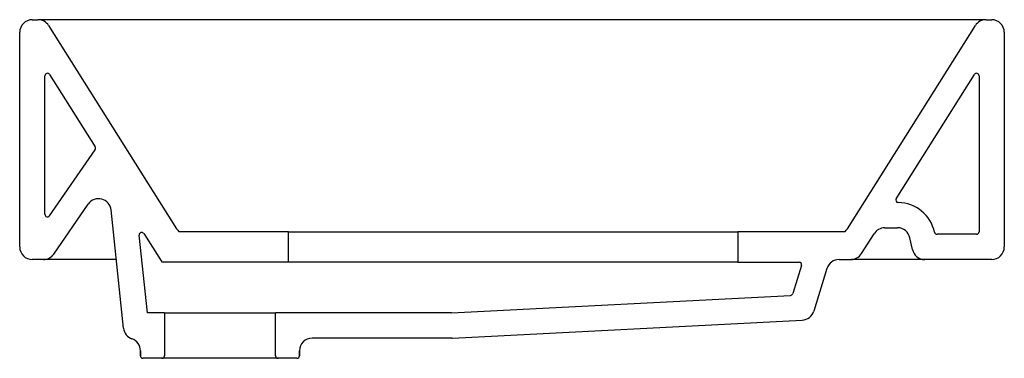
# Model space of a CAD drawing. Header units: millimetres. Extents: x 1614.412 to 1614.802, y 935.918 to 936.052.
import ezdxf

# ---------------------------------------------------------------- set-up
doc = ezdxf.new("R2010")
doc.units = ezdxf.units.MM
doc.layers.add('SANINDUSA', color=3, linetype='Continuous')

msp = doc.modelspace()

# ---------------------------------------------------------------- linework, layer by layer
at = {"layer": 'SANINDUSA'}
for p, q in [((1614.417286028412, 936.0518375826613), (1614.41952610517, 936.0518375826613)), ((1614.795045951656, 936.0518375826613), (1614.41952610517, 936.0518375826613)), ((1614.795045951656, 936.0518375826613), (1614.797286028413, 936.0518375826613)), ((1614.795045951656, 936.0518375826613), (1614.797286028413, 936.0518375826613)), ((1614.412286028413, 935.9618375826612), (1614.412286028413, 936.0468375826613)), ((1614.423756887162, 936.0495022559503), (1614.47442169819, 935.9690602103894)), ((1614.740150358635, 935.9690602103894), (1614.790815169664, 936.0495022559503)), ((1614.740150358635, 935.9690602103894), (1614.790815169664, 936.0495022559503)), ((1614.802286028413, 936.0468375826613), (1614.802286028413, 935.9618375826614)), ((1614.802286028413, 936.0468375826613), (1614.802286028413, 935.9618375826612)), ((1614.422286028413, 935.9747462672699), (1614.422286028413, 936.0296094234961)), ((1614.424132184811, 936.0301423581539), (1614.442205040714, 936.0014475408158)), ((1614.759455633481, 935.9809477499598), (1614.790439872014, 936.0301423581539)), ((1614.792286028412, 936.0296094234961), (1614.792286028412, 935.9678375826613)), ((1614.424108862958, 935.9741779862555), (1614.44218171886, 936.0003463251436)), ((1614.425776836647, 935.9589961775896), (1614.439442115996, 935.9787826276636)), ((1614.453451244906, 935.9296308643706), (1614.448528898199, 935.9764638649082)), ((1614.754934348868, 935.9694173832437), (1614.760015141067, 935.9694173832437)), ((1614.46286658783, 935.9357175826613), (1614.459635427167, 935.9664600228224)), ((1614.46147610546, 935.9670974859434), (1614.468273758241, 935.9563046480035)), ((1614.518753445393, 935.9678375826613), (1614.475470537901, 935.9678375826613)), ((1614.518753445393, 935.9678375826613), (1614.696675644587, 935.9678375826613)), ((1614.518753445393, 935.9558375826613), (1614.518753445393, 935.9678375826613)), ((1614.739101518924, 935.9678375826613), (1614.696675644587, 935.9678375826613)), ((1614.696675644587, 935.9678375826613), (1614.696675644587, 935.9578375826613)), ((1614.696675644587, 935.9678375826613), (1614.696675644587, 935.9558375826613)), ((1614.745734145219, 935.9591766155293), (1614.750701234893, 935.9670783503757)), ((1614.765896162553, 935.9607980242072), (1614.76490587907, 935.9654569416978)), ((1614.791286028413, 935.9668375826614), (1614.775645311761, 935.9668375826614)), ((1614.421662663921, 935.9568375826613), (1614.417286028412, 935.9568375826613)), ((1614.450591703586, 935.9568375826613), (1614.421662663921, 935.9568375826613)), ((1614.518753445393, 935.9558375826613), (1614.46911991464, 935.9558375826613)), ((1614.696675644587, 935.9558375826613), (1614.518753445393, 935.9558375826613)), ((1614.696675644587, 935.9558375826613), (1614.720990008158, 935.9558375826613)), ((1614.721945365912, 935.9545421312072), (1614.718484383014, 935.9433508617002)), ((1614.732033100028, 935.9533148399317), (1614.726799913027, 935.9363930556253)), ((1614.736809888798, 935.9568375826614), (1614.74212963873, 935.9568375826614)), ((1614.797286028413, 935.9568375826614), (1614.741770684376, 935.9568375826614)), ((1614.797286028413, 935.9568375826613), (1614.770786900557, 935.9568375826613)), ((1614.583330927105, 935.9357175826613), (1614.717580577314, 935.9426476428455)), ((1614.469613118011, 935.9357175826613), (1614.46286658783, 935.9357175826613)), ((1614.469613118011, 935.9357175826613), (1614.513611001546, 935.9357175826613)), ((1614.469613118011, 935.9357175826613), (1614.469613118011, 935.9187175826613)), ((1614.583330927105, 935.9357175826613), (1614.513611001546, 935.9357175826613)), ((1614.513611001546, 935.9187175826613), (1614.513611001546, 935.9357175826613)), ((1614.583717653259, 935.9257242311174), (1614.722280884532, 935.932876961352)), ((1614.583459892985, 935.9257175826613), (1614.52811142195, 935.9257175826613)), ((1614.460112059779, 935.9187175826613), (1614.460112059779, 935.9207175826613)), ((1614.460112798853, 935.9207175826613), (1614.460112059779, 935.9207175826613)), ((1614.460112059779, 935.9187175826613), (1614.460112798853, 935.9187175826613)), ((1614.460112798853, 935.9207175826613), (1614.460112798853, 935.9187175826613)), ((1614.523111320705, 935.9187175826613), (1614.523111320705, 935.9207175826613)), ((1614.523112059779, 935.9207175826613), (1614.523111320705, 935.9207175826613)), ((1614.523111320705, 935.9187175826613), (1614.523112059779, 935.9187175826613)), ((1614.523112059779, 935.9207175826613), (1614.523112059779, 935.9187175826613)), ((1614.468612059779, 935.9177175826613), (1614.461112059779, 935.9177175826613)), ((1614.514612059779, 935.9177175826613), (1614.468612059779, 935.9177175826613)), ((1614.522112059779, 935.9177175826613), (1614.514612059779, 935.9177175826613))]:
    msp.add_line(p, q, dxfattribs=at)
for centre, radius, start, end in [((1614.417286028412, 936.0468375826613), 0.005000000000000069, 90, 180), ((1614.41952610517, 936.0468375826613), 0.005000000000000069, 32.20395311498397, 90), ((1614.795045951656, 936.0468375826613), 0.004999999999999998, 90, 147.796046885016), ((1614.797286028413, 936.0468375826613), 0.004999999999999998, 7.016477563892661e-15, 90), ((1614.423286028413, 936.0296094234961), 0.0009999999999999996, 32.20395311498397, 180), ((1614.791286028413, 936.0296094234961), 0.0009999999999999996, 7.016477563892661e-15, 147.796046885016), ((1614.441358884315, 936.000914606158), 0.0009999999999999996, 325.3695575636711, 32.20395311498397), ((1614.443556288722, 935.9759412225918), 0.005000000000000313, 5.999999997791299, 145.3695575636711), ((1614.760301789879, 935.980414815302), 0.0009999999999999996, 147.796046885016, 268.9734596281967), ((1614.760015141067, 935.9644173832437), 0.01500000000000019, 12.34293389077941, 88.97345962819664), ((1614.423286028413, 935.9747462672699), 0.0009999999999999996, 180, 325.3695575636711), ((1614.479071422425, 935.971987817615), 0.00549461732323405, 212.1957610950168, 229.053984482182), ((1614.735506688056, 935.9719826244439), 0.00548672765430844, 310.9338064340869, 327.8164479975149), ((1614.73550668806, 935.9719826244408), 0.005486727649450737, 310.9338064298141, 327.8164479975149), ((1614.754934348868, 935.9644173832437), 0.004999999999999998, 90, 147.8462240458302), ((1614.760015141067, 935.9644173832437), 0.005000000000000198, 12.00000000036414, 90), ((1614.460629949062, 935.9665645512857), 0.0009999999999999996, 32.20395311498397, 185.9999999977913), ((1614.775645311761, 935.9678375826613), 0.0009999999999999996, 192.3429338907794, 270), ((1614.791286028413, 935.9678375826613), 0.0009999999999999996, 270, 7.016477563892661e-15), ((1614.417286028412, 935.9618375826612), 0.004999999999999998, 180, 270), ((1614.797286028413, 935.9618375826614), 0.004999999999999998, 270, 7.016477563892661e-15), ((1614.797286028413, 935.9618375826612), 0.004999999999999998, 270, 7.016477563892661e-15), ((1614.421662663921, 935.9618375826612), 0.004999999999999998, 270, 325.3695575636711), ((1614.741501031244, 935.9618375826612), 0.004999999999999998, 270, 327.8462240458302), ((1614.770786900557, 935.9618375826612), 0.004999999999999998, 192.0000000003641, 270), ((1614.46911991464, 935.9568375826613), 0.0009999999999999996, 212.203953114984, 270), ((1614.720990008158, 935.9548375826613), 0.0009999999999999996, 342.815389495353, 90), ((1614.736809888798, 935.9518375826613), 0.004999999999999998, 90, 162.815389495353), ((1614.71752902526, 935.9436463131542), 0.0009999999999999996, 272.9550250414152, 342.815389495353), ((1614.722023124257, 935.9378703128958), 0.004999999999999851, 272.9550250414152, 342.815389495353), ((1614.458423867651, 935.9301535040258), 0.005000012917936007, 185.9999537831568, 250.6637761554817), ((1614.455112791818, 935.9207175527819), 0.005000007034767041, 0.0003423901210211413, 70.66427391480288), ((1614.528111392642, 935.920717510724), 0.005000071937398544, 90, 179.9991756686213), ((1614.583459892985, 935.9307175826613), 0.005000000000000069, 270, 272.9550250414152), ((1614.461112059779, 935.9187175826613), 0.001000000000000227, 180, 270), ((1614.461112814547, 935.9187175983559), 0.001000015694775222, 180.0008992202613, 270), ((1614.468613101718, 935.9187175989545), 0.001000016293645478, 270, 359.9990664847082), ((1614.51461103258, 935.9187176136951), 0.001000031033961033, 180.0017780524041, 270), ((1614.522111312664, 935.918717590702), 0.001000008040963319, 270, 359.9995393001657), ((1614.522112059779, 935.9187175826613), 0.001000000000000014, 270, 7.016477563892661e-15)]:
    msp.add_arc(centre, radius, start, end, dxfattribs=at)

doc.saveas('drawing.dxf')
